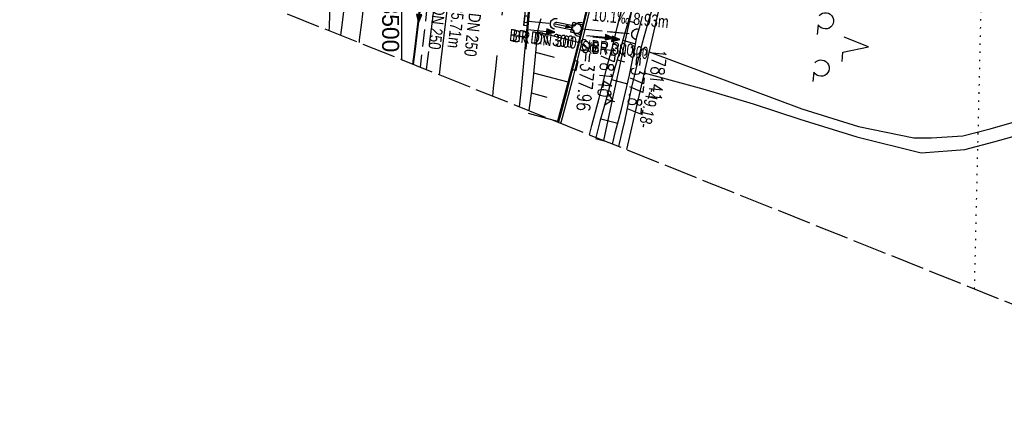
# Model space of a CAD drawing. Extents: x 508366 to 508907, y 448017 to 448810.
# Tile 2 of 47: x 508444 to 508589, y 448017 to 448076. Entities that reach past the tile are written whole.
import ezdxf

# ---------------------------------------------------------------- set-up
doc = ezdxf.new("R2010")
doc.units = 0
doc.header["$LTSCALE"] = 10
doc.header["$MEASUREMENT"] = 0
for name, pattern in [('ACHSE', [5.5, 4, -0.5, 0.5, -0.5]), ('AUSGEZOGEN', [0]), ('LT00', [0]), ('LT02', [0.4, 0.2, -0.2]), ('LT12', [0.4, 0.3, -0.1]), ('LT14', [0.6, 0.5, -0.1]), ('PUNKTX2_STR', [0.6, 0.1, -0.5]), ('STRICHLINIE2', [0.375, 0.25, -0.125])]:
    doc.linetypes.add(name, pattern=pattern)
doc.layers.get('0').update_dxf_attribs({"linetype": 'LT00'})
for name, color, linetype in [('--EK_FBR', 250, 'LT00'), ('--EK_Halt-Pfeil', 4, 'LT00'), ('--EK_Haltung', 7, 'STRICHLINIE2'), ('--EK_Haltung-Text', 140, 'LT00'), ('--EK_Schacht-Text', 5, 'LT00'), ('--EL_DFK_AB_L', 21, 'LT00'), ('--EL_Halt-Pfeil', 4, 'LT00'), ('--EL_Haltung', 182, 'STRICHLINIE2'), ('--EL_Haltung-Text', 182, 'LT00'), ('-AX-093', 35, 'ACHSE'), ('ABSTAND', 8, 'LT00'), ('DFK_AB_L', 21, 'LT00'), ('DFK_NUTZUNG', 250, 'LT00'), ('DFK_NUTZUNGSGRENZE', 70, 'PUNKTX2_STR'), ('DFK_TOPO-ANL', 252, 'LT00'), ('DL', 182, 'LT12'), ('DL_PFEIL', 201, 'LT00'), ('DL_TEXT', 182, 'LT00'), ('PFEIL', 140, 'AUSGEZOGEN'), ('V125_AFBR_BAB', 250, 'LT00'), ('V125_BOESCH', 250, 'LT00'), ('V125_BOSCHUNG', 250, 'LT00'), ('V125_GRABEN', 250, 'LT00'), ('V125_H_BORD', 8, 'LT00'), ('V125_KA_MULD', 182, 'LT00'), ('V125_LD_MARK', 250, 'LT00'), ('V125_LG_MARK', 250, 'LT02'), ('V125_RASTER', 250, 'LT00'), ('V125_RAUHGE', 250, 'LT00'), ('V125_RINNE', 182, 'LT00'), ('V125_SINKK', 182, 'LT00'), ('V125_UK_DURCH', 182, 'LT00'), ('V125_ZAUN', 40, 'LT00'), ('V126_AFBR_BAB', 250, 'LT00'), ('V126_BOESCH', 250, 'LT00'), ('V126_BOSCHUNG', 250, 'LT00'), ('V126_GRABEN', 250, 'LT00'), ('V126_H_BORD', 8, 'LT00'), ('V126_KA_MULD', 182, 'LT00'), ('V126_LD_MARK', 250, 'LT00'), ('V126_LG_MARK', 250, 'LT02'), ('V126_RAUHGE', 250, 'LT00'), ('V126_RINNE', 182, 'LT00'), ('V126_SINKK', 182, 'LT00'), ('V126_UK_DURCH', 182, 'LT00'), ('V126_ZAUN', 40, 'LT00')]:
    doc.layers.add(name, color=color, linetype=linetype)
doc.layers.add('-BLATT_125-RAND', color=7, linetype='LT14', plot=False)
doc.styles.add('Haltungsbeschriftung', font='ARIAL.TTF', dxfattribs={"width": 0.75})
doc.styles.add('schachtbeschriftung', font='romans.shx', dxfattribs={"width": 0.75, "height": 2})
doc.styles.get("Standard").update_dxf_attribs({"font": 'ARIAL.TTF'})

# ---------------------------------------------------------------- blocks, each defined once
blk = doc.blocks.new('SYMB7201')
at = {"color": 0, "linetype": 'ByBlock'}
for p, q in [((0, 0.385), (-0.11, 0.015)), ((-0.255, -0.385), (-0.115, -0.385)), ((0.445, -0.385), (0.585, -0.385))]:
    blk.add_line(p, q, dxfattribs=at)
for points in [[(0.25, 0.015), (0.11, 0.015), (0, 0.385)], [(-0.393816, -0.383308), (-0.416239, -0.362945), (-0.432849, -0.337617), (-0.442589, -0.308936), (-0.444836, -0.27873), (-0.439449, -0.248923), (-0.426769, -0.221415), (-0.407606, -0.197958), (-0.38318, -0.180047), (-0.355047, -0.168823), (-0.325, -0.165), (-0.294953, -0.168823), (-0.26682, -0.180047), (-0.242394, -0.197959), (-0.223231, -0.221415), (-0.210551, -0.248923), (-0.205164, -0.27873), (-0.207411, -0.308936), (-0.21715, -0.337617), (-0.233761, -0.362945), (-0.256184, -0.383308)], [(0.306185, -0.383308), (0.283761, -0.362945), (0.267151, -0.337617), (0.257411, -0.308936), (0.255164, -0.27873), (0.260552, -0.248923), (0.273231, -0.221415), (0.292394, -0.197958), (0.31682, -0.180047), (0.344953, -0.168823), (0.375, -0.165), (0.405047, -0.168823), (0.43318, -0.180047), (0.457606, -0.197959), (0.476769, -0.221415), (0.489449, -0.248923), (0.494836, -0.27873), (0.492589, -0.308936), (0.48285, -0.337617), (0.466239, -0.362945), (0.443816, -0.383308)]]:
    blk.add_lwpolyline(points, dxfattribs=at)
blk = doc.blocks.new('Pfreil3')
at = {"layer": 'PFEIL'}
blk.add_hatch(color=256, dxfattribs=at).paths.add_polyline_path([(-1.55, 0.27), (-1.55, -0.27), (0, 0)])
for p, q in [((-1.55, 0), (-4.83, 0)), ((-1.55, -0.27), (-1.55, 0.27)), ((-1.55, 0.27), (0, 0)), ((0, 0), (-1.55, -0.27))]:
    blk.add_line(p, q, dxfattribs=at)
blk = doc.blocks.new('SYMB0024')
at = {"color": 0, "linetype": 'ByBlock'}
for p, q in [((-0.5, 0.5), (0, 0)), ((0, 0), (0.5, 0.5))]:
    blk.add_line(p, q, dxfattribs=at)
blk = doc.blocks.new('SYMB1210')
at = {"color": 0, "linetype": 'ByBlock'}
blk.add_line((0.018815, -0.179014), (0.055623, -0.17119), dxfattribs=at)
for points in [[(-0.2, -0.2), (-0.2, 0.2), (0.2, 0.2), (0.2, -0.2), (-0.2, -0.2)], [(0.018815, 0.179014), (-0.018815, 0.179014), (-0.055623, 0.17119), (-0.09, 0.155885), (-0.120444, 0.133766), (-0.145623, 0.105801), (-0.164438, 0.073213), (-0.176067, 0.037424), (-0.18, 0)], [(-0.18, 0), (-0.176067, -0.037424), (-0.164438, -0.073213), (-0.145623, -0.105801), (-0.120444, -0.133766), (-0.09, -0.155885), (-0.055623, -0.17119), (-0.018815, -0.179014), (0.018815, -0.179014)], [(0.18, 0), (0.176067, 0.037424), (0.164438, 0.073213), (0.145623, 0.105801), (0.120444, 0.133766), (0.09, 0.155885), (0.055623, 0.17119), (0.018815, 0.179014)], [(0.055623, -0.17119), (0.09, -0.155885), (0.120444, -0.133766), (0.145623, -0.105801), (0.164438, -0.073213), (0.176067, -0.037424), (0.18, 0)]]:
    blk.add_lwpolyline(points, dxfattribs=at)
blk = doc.blocks.new('SYMB0652')
at = {"color": 0, "linetype": 'ByBlock'}
blk.add_lwpolyline([(-0.15, -0.075), (0.15, -0.075), (0.15, 0.075), (-0.15, 0.075), (-0.15, -0.075)], dxfattribs=at)
blk = doc.blocks.new('SYMB1107')
at = {"color": 0, "linetype": 'ByBlock'}
for points in [[(-0.2, 0), (-0.196157, 0.039018), (-0.184776, 0.076537), (-0.166294, 0.111114), (-0.141421, 0.141421), (-0.111114, 0.166294), (-0.076537, 0.184776), (-0.039018, 0.196157), (0, 0.2)], [(0, 0.2), (0.039018, 0.196157), (0.076537, 0.184776), (0.111114, 0.166294), (0.141421, 0.141421), (0.166294, 0.111114), (0.184776, 0.076537), (0.196157, 0.039018), (0.2, 0)]]:
    blk.add_lwpolyline(points, dxfattribs=at)
blk = doc.blocks.new('SYMB0070')
at = {"color": 0, "linetype": 'ByBlock'}
for p, q in [((-0.5, 0), (0.2, 0)), ((0.5, 0), (0.2, 0.1)), ((0.2, 0.1), (0.2, 0)), ((0.468, 0), (0.21, 0.086)), ((0.21, 0.086), (0.21, -0.086)), ((0.21, -0.086), (0.468, 0)), ((0.22, -0.072), (0.437, 0)), ((0.23, -0.058), (0.405, 0)), ((0.24, -0.045), (0.374, 0)), ((0.342, 0), (0.25, 0.031)), ((0.25, 0.031), (0.25, -0.031)), ((0.25, -0.031), (0.342, 0)), ((0.26, -0.017), (0.31, 0)), ((0.27, -0.003), (0.279, 0))]:
    blk.add_line(p, q, dxfattribs=at)
for points in [[(0.2, 0), (0.2, -0.1), (0.5, 0)], [(0.437, 0), (0.22, 0.072), (0.22, -0.072)], [(0.405, 0), (0.23, 0.058), (0.23, -0.058)], [(0.374, 0), (0.24, 0.045), (0.24, -0.045)], [(0.31, 0), (0.26, 0.017), (0.26, -0.017)], [(0.279, 0), (0.27, 0.003), (0.27, -0.003)]]:
    blk.add_lwpolyline(points, dxfattribs=at)

msp = doc.modelspace()

# ---------------------------------------------------------------- linework, layer by layer
at = {"layer": '--EK_FBR', "color": 2}
msp.add_line((508518.05, 448075.19), (508518.54, 448075.15), dxfattribs=at)
for points in [[(508522.54, 448108.52), (508522.17, 448106.07), (508521.81, 448103.61), (508521.44, 448101.16), (508521.09, 448098.7), (508520.83, 448096.81), (508520.58, 448094.91), (508520.32, 448093.02), (508520.06, 448091.12), (508519.79, 448089.23), (508519.59, 448087.81), (508519.38, 448086.4), (508519.17, 448084.98), (508518.97, 448083.56), (508518.78, 448082.15), (508518.6, 448080.73), (508518.44, 448079.31), (508518.3, 448077.94), (508518.17, 448076.56), (508518.05, 448075.19)], [(508501.62, 448068.99), (508501.85, 448070.81), (508502.36, 448074.92), (508502.88, 448079.02), (508503.4, 448083.13), (508503.93, 448087.24), (508504.45, 448091.34)], [(508501.62, 448068.99), (508501.85, 448070.81), (508502.36, 448074.92), (508502.88, 448079.02), (508503.4, 448083.13), (508503.93, 448087.24), (508504.45, 448091.34)], [(508505.56, 448067.42), (508505.81, 448069.6), (508506.24, 448073.24), (508506.67, 448076.88)], [(508505.56, 448067.42), (508505.81, 448069.6), (508506.24, 448073.24), (508506.67, 448076.88)], [(508517.37, 448062.7), (508517.65, 448065.36), (508518.21, 448071.29), (508518.38, 448073.22), (508518.54, 448075.15)], [(508517.37, 448062.7), (508517.65, 448065.36), (508518.21, 448071.29), (508518.38, 448073.22), (508518.54, 448075.15)]]:
    msp.add_lwpolyline(points, dxfattribs=at)
at = {"layer": '--EK_FBR'}
for points in [[(508491, 448073.24), (508491.09, 448074), (508491.44, 448076.7), (508491.68, 448078.52), (508491.92, 448080.34), (508492.16, 448082.16), (508492.63, 448085.71), (508493.1, 448089.26), (508493.57, 448092.81)], [(508491, 448073.24), (508491.09, 448074), (508491.44, 448076.7), (508491.68, 448078.52), (508491.92, 448080.34), (508492.16, 448082.16), (508492.63, 448085.71), (508493.1, 448089.26), (508493.57, 448092.81)], [(508523.48, 448060.25), (508523.71, 448061.1), (508524.24, 448063.12), (508524.78, 448065.14), (508525.31, 448067.16), (508526.02, 448069.94), (508526.72, 448072.73), (508527.41, 448075.53), (508528.08, 448078.32), (508528.75, 448081.12), (508529.42, 448083.92)], [(508523.48, 448060.25), (508523.71, 448061.1), (508524.24, 448063.12), (508524.78, 448065.14), (508525.31, 448067.16), (508526.02, 448069.94), (508526.72, 448072.73), (508527.41, 448075.53), (508528.08, 448078.32), (508528.75, 448081.12), (508529.42, 448083.92)], [(508527.69, 448058.57), (508528.05, 448059.95), (508528.58, 448061.95), (508529.1, 448063.95), (508529.63, 448065.95), (508530.37, 448068.83), (508531.11, 448071.7), (508531.84, 448074.58), (508532.56, 448077.46), (508533.28, 448080.34), (508534, 448083.22)], [(508527.69, 448058.57), (508528.05, 448059.95), (508528.58, 448061.95), (508529.1, 448063.95), (508529.63, 448065.95), (508530.37, 448068.83), (508531.11, 448071.7), (508531.84, 448074.58), (508532.56, 448077.46), (508533.28, 448080.34), (508534, 448083.22)]]:
    msp.add_lwpolyline(points, dxfattribs=at)
at = {"layer": '--EK_Haltung'}
for p, q in [((508505.05, 448088.99), (508502.7, 448068.56)), ((508526.59, 448074.17), (508533.98, 448073.45))]:
    msp.add_line(p, q, dxfattribs=at)
at = {"layer": '--EK_Haltung', "flags": 128}
msp.add_lwpolyline([(508518.71, 448075.34), (508521.91, 448075)], dxfattribs=at)
at = {"layer": '--EL_DFK_AB_L'}
msp.add_line((508539.77, 448085.12), (508533.14, 448056.39), dxfattribs=at)
at = {"layer": '--EL_Haltung'}
for p, q in [((508505.05, 448088.99), (508502.7, 448068.56)), ((508526.59, 448074.17), (508533.98, 448073.45))]:
    msp.add_line(p, q, dxfattribs=at)
at = {"layer": '--EL_Haltung', "flags": 128}
msp.add_lwpolyline([(508518.71, 448075.34), (508521.91, 448075)], dxfattribs=at)
at = {"layer": '-AX-093', "ltscale": 0.2}
msp.add_lwpolyline([(508524.02, 448195.41), (508522.1, 448185.83), (508520.24, 448176.25), (508518.46, 448166.65), (508516.73, 448157.03), (508515.07, 448147.41), (508513.47, 448137.78), (508511.92, 448128.14), (508510.44, 448118.48), (508509.01, 448108.82), (508507.64, 448099.16), (508506.32, 448089.48), (508505.05, 448079.8), (508503.83, 448070.11), (508503.6, 448068.2)], dxfattribs=at)
at = {"layer": '-BLATT_125-RAND'}
msp.add_lwpolyline([(508640.93, 448810.28), (508366.1, 448123.2), (508632.57, 448016.61), (508907.4, 448703.69), (508640.93, 448810.28)], dxfattribs=at)
at = {"layer": 'DFK_AB_L'}
msp.add_line((508539.77, 448085.12), (508533.14, 448056.39), dxfattribs=at)
at = {"layer": 'DFK_NUTZUNGSGRENZE', "ltscale": 0.2}
msp.add_line((508584.5, 448035.84), (508585.57, 448081.55), dxfattribs=at)
at = {"layer": 'DFK_TOPO-ANL'}
for p, q in [((508536.47, 448070.81), (508559.02, 448062.38)), ((508535.76, 448067.73), (508544.42, 448065.35)), ((508544.42, 448065.35), (508551.82, 448063.13)), ((508551.82, 448063.13), (508558.74, 448060.88)), ((508559.02, 448062.38), (508567.39, 448059.81)), ((508558.74, 448060.88), (508567.12, 448058.27)), ((508586.79, 448059.46), (508591.78, 448060.86)), ((508567.39, 448059.81), (508575.55, 448058.1)), ((508582.76, 448058.4), (508586.79, 448059.46)), ((508567.12, 448058.27), (508576.63, 448055.9)), ((508575.55, 448058.1), (508578.15, 448058.12)), ((508578.15, 448058.12), (508582.76, 448058.4)), ((508587.32, 448057.53), (508591.77, 448058.76)), ((508576.63, 448055.9), (508583.08, 448056.42)), ((508583.08, 448056.42), (508587.32, 448057.53))]:
    msp.add_line(p, q, dxfattribs=at)
at = {"layer": 'DL'}
msp.add_line((508526.59, 448074.17), (508533.98, 448073.45), dxfattribs=at)
at = {"layer": 'DL', "flags": 128}
msp.add_lwpolyline([(508518.71, 448075.34), (508521.91, 448075)], dxfattribs=at)
at = {"layer": 'V125_AFBR_BAB'}
for points in [[(508491, 448073.24), (508491.09, 448074), (508491.44, 448076.7), (508491.68, 448078.52), (508491.92, 448080.34), (508492.16, 448082.16), (508492.63, 448085.71), (508493.1, 448089.26), (508493.57, 448092.81)], [(508523.48, 448060.25), (508523.71, 448061.1), (508524.24, 448063.12), (508524.78, 448065.14), (508525.31, 448067.16), (508526.02, 448069.94), (508526.72, 448072.73), (508527.41, 448075.53), (508528.08, 448078.32), (508528.75, 448081.12), (508529.42, 448083.92)], [(508527.69, 448058.57), (508528.05, 448059.95), (508528.58, 448061.95), (508529.1, 448063.95), (508529.63, 448065.95), (508530.37, 448068.83), (508531.11, 448071.7), (508531.84, 448074.58), (508532.56, 448077.46), (508533.28, 448080.34), (508534, 448083.22)]]:
    msp.add_lwpolyline(points, dxfattribs=at)
at = {"layer": 'V125_AFBR_BAB', "color": 2}
for points in [[(508501.62, 448068.99), (508501.85, 448070.81), (508502.36, 448074.92), (508502.88, 448079.02), (508503.4, 448083.13), (508503.93, 448087.24), (508504.45, 448091.34)], [(508517.37, 448062.7), (508517.65, 448065.36), (508518.21, 448071.29), (508518.38, 448073.22), (508518.54, 448075.15)]]:
    msp.add_lwpolyline(points, dxfattribs=at)
at = {"layer": 'V125_AFBR_BAB', "color": 0}
msp.add_lwpolyline([(508505.56, 448067.42), (508505.81, 448069.6), (508506.24, 448073.24), (508506.67, 448076.88)], dxfattribs=at)
at = {"layer": 'V125_BOESCH'}
for points in [[(508538.28, 448084.57), (508537.51, 448083.73), (508536.78, 448082.84), (508536.11, 448081.91), (508535.51, 448080.93), (508534.96, 448079.92), (508534.48, 448078.88), (508533.7, 448076.23), (508532.92, 448073.59), (508532.15, 448070.94), (508531.39, 448068.29), (508530.64, 448065.63), (508529.93, 448063.08), (508529.24, 448060.53), (508528.63, 448058.19)], [(508489.3, 448073.92), (508489.33, 448074.49), (508489.39, 448076.3), (508489.45, 448078.09), (508489.47, 448078.64), (508489.47, 448079.19), (508489.47, 448079.75), (508489.44, 448080.31), (508489.39, 448080.88), (508489.33, 448081.28), (508489.29, 448081.68), (508489.27, 448082.07), (508489.29, 448082.45), (508489.39, 448082.79), (508489.54, 448083.07), (508489.74, 448083.34), (508489.97, 448083.58), (508490.22, 448083.83)], [(508518.77, 448062.13), (508518.88, 448062.91), (508519.16, 448064.98), (508519.41, 448067.05), (508519.63, 448069.13), (508519.82, 448071.21), (508519.87, 448071.86), (508519.93, 448072.52), (508520, 448073.17), (508520.09, 448073.82), (508520.21, 448074.46), (508520.37, 448075.1), (508520.57, 448075.73)]]:
    msp.add_lwpolyline(points, dxfattribs=at)
at = {"layer": 'V125_BOSCHUNG'}
for p, q in [((508533.45, 448075.39), (508534.34, 448075.13)), ((508526.07, 448072.18), (508520.07, 448073.69)), ((508532.6, 448072.51), (508534.49, 448071.96)), ((508522.55, 448069.97), (508519.78, 448070.7)), ((508531.77, 448069.62), (508532.86, 448069.31)), ((508524.56, 448066.34), (508519.48, 448067.68)), ((508530.95, 448066.73), (508533.31, 448066.07)), ((508521.45, 448064.06), (508519.12, 448064.69)), ((508530.14, 448063.83), (508531.37, 448063.5)), ((508523.02, 448060.53), (508522.29, 448060.72)), ((508529.35, 448060.93), (508531.87, 448060.26))]:
    msp.add_line(p, q, dxfattribs=at)
at = {"layer": 'V125_GRABEN'}
for points in [[(508532.02, 448056.83), (508532.13, 448057.29), (508532.51, 448058.94), (508532.88, 448060.6), (508533.24, 448062.26), (508533.59, 448063.91), (508533.95, 448065.57), (508534.32, 448067.22), (508534.7, 448068.87), (508535.1, 448070.51), (508535.52, 448072.15), (508536, 448073.89), (508536.51, 448075.63), (508537.03, 448077.36), (508537.58, 448079.09), (508538.13, 448080.82), (508538.7, 448082.54), (508539.27, 448084.26)], [(508531.09, 448057.21), (508531.13, 448057.36), (508531.55, 448059.03), (508531.98, 448060.69), (508532.41, 448062.36), (508532.82, 448064.03), (508533.22, 448065.7), (508533.6, 448067.38), (508533.96, 448069.06), (508534.28, 448070.75), (508534.57, 448072.45), (508534.62, 448072.73), (508534.67, 448073), (508534.77, 448073.36), (508534.89, 448073.72), (508535.12, 448074.49), (508535.33, 448075.27), (508535.51, 448076.06)], [(508525.39, 448073.97), (508525.39, 448073.76), (508525.45, 448073.56), (508525.56, 448073.38), (508525.71, 448073.24), (508525.89, 448073.14), (508526.1, 448073.1), (508526.3, 448073.11)], [(508525.53, 448074.65), (508525.66, 448074.86), (508525.85, 448075.02), (508526.07, 448075.13), (508526.31, 448075.17), (508526.56, 448075.15), (508526.79, 448075.06)]]:
    msp.add_lwpolyline(points, dxfattribs=at)
at = {"layer": 'V125_H_BORD'}
for p, q in [((508518.34, 448071.24), (508519.09, 448079.19)), ((508518.21, 448071.29), (508518.34, 448071.24))]:
    msp.add_line(p, q, dxfattribs=at)
for points in [[(508501.74, 448068.95), (508501.97, 448070.79), (508502.48, 448074.89), (508503, 448078.98), (508503.52, 448083.07), (508504.05, 448087.17), (508504.58, 448091.26)], [(508522.99, 448060.44), (508523.18, 448061.16), (508523.72, 448063.18), (508524.26, 448065.2), (508524.79, 448067.22), (508525.56, 448070.16), (508526.3, 448073.11), (508526.79, 448075.06), (508527.41, 448077.58), (508528.03, 448080.1), (508528.64, 448082.62), (508528.98, 448084.01)]]:
    msp.add_lwpolyline(points, dxfattribs=at)
at = {"layer": 'V125_LD_MARK'}
msp.add_lwpolyline([(508494.34, 448077.68), (508494.04, 448075.12), (508493.73, 448072.56), (508493.69, 448072.17)], dxfattribs=at)
at = {"layer": 'V125_LG_MARK', "ltscale": 3, "flags": 128}
msp.add_lwpolyline([(508513.41, 448064.28), (508513.54, 448065.44), (508513.87, 448068.35), (508514.21, 448071.25), (508514.56, 448074.15), (508514.92, 448077.05), (508515.3, 448079.94), (508515.62, 448082.35), (508515.95, 448084.76), (508516.29, 448087.16), (508516.62, 448089.56), (508517.07, 448092.8), (508517.52, 448096.03), (508517.97, 448099.27), (508518.42, 448102.5), (508518.87, 448105.74), (508519.33, 448108.97), (508519.85, 448112.47), (508520.38, 448115.97), (508520.91, 448119.47), (508521.46, 448122.96), (508522.01, 448126.46), (508522.56, 448129.95), (508523.12, 448133.45), (508523.69, 448136.94)], dxfattribs=at)
at = {"layer": 'V125_RASTER'}
msp.add_line((508500, 448069.64), (508500, 448081.6), dxfattribs=at)
at = {"layer": 'V125_RAUHGE'}
msp.add_lwpolyline([(508525.39, 448073.97), (508522.75, 448074.51), (508522.66, 448074.54), (508522.58, 448074.59), (508522.52, 448074.66), (508522.48, 448074.75), (508522.47, 448074.85), (508522.49, 448074.94), (508522.53, 448075.03), (508522.6, 448075.1), (508522.68, 448075.14), (508522.77, 448075.16), (508522.87, 448075.16), (508525.53, 448074.65)], dxfattribs=at)
at = {"layer": 'V125_RINNE'}
for p, q in [((508518.54, 448075.15), (508518.93, 448079.25)), ((508518.05, 448075.19), (508518.54, 448075.15))]:
    msp.add_line(p, q, dxfattribs=at)
for points in [[(508522.54, 448108.52), (508522.17, 448106.07), (508521.81, 448103.61), (508521.44, 448101.16), (508521.09, 448098.7), (508520.83, 448096.81), (508520.58, 448094.91), (508520.32, 448093.02), (508520.06, 448091.12), (508519.79, 448089.23), (508519.59, 448087.81), (508519.38, 448086.4), (508519.17, 448084.98), (508518.97, 448083.56), (508518.78, 448082.15), (508518.6, 448080.73), (508518.44, 448079.31), (508518.3, 448077.94), (508518.17, 448076.56), (508518.05, 448075.19)], [(508523.15, 448060.38), (508523.35, 448061.15), (508523.89, 448063.17), (508524.43, 448065.18), (508524.96, 448067.2), (508525.58, 448069.59), (508526.18, 448071.99), (508526.77, 448074.39), (508527.35, 448076.79), (508527.92, 448079.19), (508528.49, 448081.6), (508529.06, 448084)]]:
    msp.add_lwpolyline(points, dxfattribs=at)
at = {"layer": 'V125_ZAUN'}
for p, q in [((508531.1, 448063.72), (508534.29, 448078.38)), ((508529.8, 448057.72), (508531.1, 448063.72))]:
    msp.add_line(p, q, dxfattribs=at)
at = {"layer": 'V126_AFBR_BAB'}
for points in [[(508491, 448073.24), (508491.09, 448074), (508491.44, 448076.7), (508491.68, 448078.52), (508491.92, 448080.34), (508492.16, 448082.16), (508492.63, 448085.71), (508493.1, 448089.26), (508493.57, 448092.81)], [(508523.48, 448060.25), (508523.71, 448061.1), (508524.24, 448063.12), (508524.78, 448065.14), (508525.31, 448067.16), (508526.02, 448069.94), (508526.72, 448072.73), (508527.41, 448075.53), (508528.08, 448078.32), (508528.75, 448081.12), (508529.42, 448083.92)], [(508527.69, 448058.57), (508528.05, 448059.95), (508528.58, 448061.95), (508529.1, 448063.95), (508529.63, 448065.95), (508530.37, 448068.83), (508531.11, 448071.7), (508531.84, 448074.58), (508532.56, 448077.46), (508533.28, 448080.34), (508534, 448083.22)]]:
    msp.add_lwpolyline(points, dxfattribs=at)
at = {"layer": 'V126_AFBR_BAB', "color": 0}
for points in [[(508501.62, 448068.99), (508501.85, 448070.81), (508502.36, 448074.92), (508502.88, 448079.02), (508503.4, 448083.13), (508503.93, 448087.24), (508504.45, 448091.34)], [(508505.56, 448067.42), (508505.81, 448069.6), (508506.24, 448073.24), (508506.67, 448076.88)]]:
    msp.add_lwpolyline(points, dxfattribs=at)
at = {"layer": 'V126_AFBR_BAB', "color": 2}
msp.add_lwpolyline([(508517.37, 448062.7), (508517.65, 448065.36), (508518.21, 448071.29), (508518.38, 448073.22), (508518.54, 448075.15)], dxfattribs=at)
at = {"layer": 'V126_BOESCH'}
for points in [[(508538.28, 448084.57), (508537.51, 448083.73), (508536.78, 448082.84), (508536.11, 448081.91), (508535.51, 448080.93), (508534.96, 448079.92), (508534.48, 448078.88), (508533.7, 448076.23), (508532.92, 448073.59), (508532.15, 448070.94), (508531.39, 448068.29), (508530.64, 448065.63), (508529.93, 448063.08), (508529.24, 448060.53), (508528.63, 448058.19)], [(508489.3, 448073.92), (508489.33, 448074.49), (508489.39, 448076.3), (508489.45, 448078.09), (508489.47, 448078.64), (508489.47, 448079.19), (508489.47, 448079.75), (508489.44, 448080.31), (508489.39, 448080.88), (508489.33, 448081.28), (508489.29, 448081.68), (508489.27, 448082.07), (508489.29, 448082.45), (508489.39, 448082.79), (508489.54, 448083.07), (508489.74, 448083.34), (508489.97, 448083.58), (508490.22, 448083.83)], [(508518.77, 448062.13), (508518.88, 448062.91), (508519.16, 448064.98), (508519.41, 448067.05), (508519.63, 448069.13), (508519.82, 448071.21), (508519.87, 448071.86), (508519.93, 448072.52), (508520, 448073.17), (508520.09, 448073.82), (508520.21, 448074.46), (508520.37, 448075.1), (508520.57, 448075.73)]]:
    msp.add_lwpolyline(points, dxfattribs=at)
at = {"layer": 'V126_BOSCHUNG'}
for p, q in [((508533.45, 448075.39), (508534.34, 448075.13)), ((508526.07, 448072.18), (508520.07, 448073.69)), ((508532.6, 448072.51), (508534.49, 448071.96)), ((508522.55, 448069.97), (508519.78, 448070.7)), ((508531.77, 448069.62), (508532.86, 448069.31)), ((508524.56, 448066.34), (508519.48, 448067.68)), ((508530.95, 448066.73), (508533.31, 448066.07)), ((508521.45, 448064.06), (508519.12, 448064.69)), ((508530.14, 448063.83), (508531.37, 448063.5)), ((508523.02, 448060.53), (508518.71, 448061.69)), ((508529.35, 448060.93), (508531.87, 448060.26)), ((508528.59, 448058.01), (508529.86, 448057.69))]:
    msp.add_line(p, q, dxfattribs=at)
at = {"layer": 'V126_GRABEN'}
for points in [[(508532.02, 448056.83), (508532.13, 448057.29), (508532.51, 448058.94), (508532.88, 448060.6), (508533.24, 448062.26), (508533.59, 448063.91), (508533.95, 448065.57), (508534.32, 448067.22), (508534.7, 448068.87), (508535.1, 448070.51), (508535.52, 448072.15), (508536, 448073.89), (508536.51, 448075.63), (508537.03, 448077.36), (508537.58, 448079.09), (508538.13, 448080.82), (508538.7, 448082.54), (508539.27, 448084.26)], [(508531.09, 448057.21), (508531.13, 448057.36), (508531.55, 448059.03), (508531.98, 448060.69), (508532.41, 448062.36), (508532.82, 448064.03), (508533.22, 448065.7), (508533.6, 448067.38), (508533.96, 448069.06), (508534.28, 448070.75), (508534.57, 448072.45), (508534.62, 448072.73), (508534.67, 448073), (508534.77, 448073.36), (508534.89, 448073.72), (508535.12, 448074.49), (508535.33, 448075.27), (508535.51, 448076.06)], [(508525.39, 448073.97), (508525.39, 448073.76), (508525.45, 448073.56), (508525.56, 448073.38), (508525.71, 448073.24), (508525.89, 448073.14), (508526.1, 448073.1), (508526.3, 448073.11)], [(508525.53, 448074.65), (508525.66, 448074.86), (508525.85, 448075.02), (508526.07, 448075.13), (508526.31, 448075.17), (508526.56, 448075.15), (508526.79, 448075.06)]]:
    msp.add_lwpolyline(points, dxfattribs=at)
at = {"layer": 'V126_H_BORD'}
for p, q in [((508518.34, 448071.24), (508519.09, 448079.19)), ((508518.21, 448071.29), (508518.34, 448071.24))]:
    msp.add_line(p, q, dxfattribs=at)
for points in [[(508501.74, 448068.95), (508501.97, 448070.79), (508502.48, 448074.89), (508503, 448078.98), (508503.52, 448083.07), (508504.05, 448087.17), (508504.58, 448091.26)], [(508522.99, 448060.44), (508523.18, 448061.16), (508523.72, 448063.18), (508524.26, 448065.2), (508524.79, 448067.22), (508525.56, 448070.16), (508526.3, 448073.11), (508526.79, 448075.06), (508527.41, 448077.58), (508528.03, 448080.1), (508528.64, 448082.62), (508528.98, 448084.01)]]:
    msp.add_lwpolyline(points, dxfattribs=at)
at = {"layer": 'V126_LD_MARK'}
msp.add_lwpolyline([(508494.34, 448077.68), (508494.04, 448075.12), (508493.73, 448072.56), (508493.69, 448072.17)], dxfattribs=at)
at = {"layer": 'V126_LG_MARK', "ltscale": 3, "flags": 128}
msp.add_lwpolyline([(508513.41, 448064.28), (508513.54, 448065.44), (508513.87, 448068.35), (508514.21, 448071.25), (508514.56, 448074.15), (508514.92, 448077.05), (508515.3, 448079.94), (508515.62, 448082.35), (508515.95, 448084.76), (508516.29, 448087.16), (508516.62, 448089.56), (508517.07, 448092.8), (508517.52, 448096.03), (508517.97, 448099.27), (508518.42, 448102.5), (508518.87, 448105.74), (508519.33, 448108.97), (508519.85, 448112.47), (508520.38, 448115.97), (508520.91, 448119.47), (508521.46, 448122.96), (508522.01, 448126.46), (508522.56, 448129.95), (508523.12, 448133.45), (508523.6, 448136.38)], dxfattribs=at)
at = {"layer": 'V126_RAUHGE'}
msp.add_lwpolyline([(508525.39, 448073.97), (508522.75, 448074.51), (508522.66, 448074.54), (508522.58, 448074.59), (508522.52, 448074.66), (508522.48, 448074.75), (508522.47, 448074.85), (508522.49, 448074.94), (508522.53, 448075.03), (508522.6, 448075.1), (508522.68, 448075.14), (508522.77, 448075.16), (508522.87, 448075.16), (508525.53, 448074.65)], dxfattribs=at)
at = {"layer": 'V126_RINNE'}
for p, q in [((508518.54, 448075.15), (508518.93, 448079.25)), ((508518.05, 448075.19), (508518.54, 448075.15))]:
    msp.add_line(p, q, dxfattribs=at)
for points in [[(508522.54, 448108.52), (508522.17, 448106.07), (508521.81, 448103.61), (508521.44, 448101.16), (508521.09, 448098.7), (508520.83, 448096.81), (508520.58, 448094.91), (508520.32, 448093.02), (508520.06, 448091.12), (508519.79, 448089.23), (508519.59, 448087.81), (508519.38, 448086.4), (508519.17, 448084.98), (508518.97, 448083.56), (508518.78, 448082.15), (508518.6, 448080.73), (508518.44, 448079.31), (508518.3, 448077.94), (508518.17, 448076.56), (508518.05, 448075.19)], [(508523.15, 448060.38), (508523.35, 448061.15), (508523.89, 448063.17), (508524.43, 448065.18), (508524.96, 448067.2), (508525.58, 448069.59), (508526.18, 448071.99), (508526.77, 448074.39), (508527.35, 448076.79), (508527.92, 448079.19), (508528.49, 448081.6), (508529.06, 448084)]]:
    msp.add_lwpolyline(points, dxfattribs=at)
at = {"layer": 'V126_ZAUN'}
for p, q in [((508531.1, 448063.72), (508534.29, 448078.38)), ((508529.8, 448057.72), (508531.1, 448063.72))]:
    msp.add_line(p, q, dxfattribs=at)

# ---------------------------------------------------------------- block references
at = {"layer": '--EK_Halt-Pfeil', "yscale": 4, "zscale": 4}
for p, xscale, rotation in [((508502.67, 448077.08), 4.000000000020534, 263.447200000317), ((508530.19, 448072.81), 3.999999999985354, 354.4544499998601)]:
    msp.add_blockref('SYMB0070', p, dxfattribs=dict(at, xscale=xscale, rotation=rotation))
at = {"layer": '--EL_Halt-Pfeil', "yscale": 4, "zscale": 4}
for p, xscale, rotation in [((508502.67, 448077.08), 4.000000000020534, 263.447200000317), ((508530.19, 448072.81), 3.999999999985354, 354.4544499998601)]:
    msp.add_blockref('SYMB0070', p, dxfattribs=dict(at, xscale=xscale, rotation=rotation))
at = {"layer": 'DFK_NUTZUNG', "xscale": 10.00000000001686, "yscale": 10, "zscale": 10, "rotation": 264.7377100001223}
msp.add_blockref('SYMB7201', (508565.03, 448071.88), dxfattribs=at)
at = {"layer": 'DL_PFEIL', "zscale": 4}
for p, xscale, yscale, rotation in [((508520.57, 448073.9), 3.99999999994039, 3.999999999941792, 354.1677361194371), ((508529.24, 448073.03), 3.999999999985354, 4, 354.4544499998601)]:
    msp.add_blockref('SYMB0070', p, dxfattribs=dict(at, xscale=xscale, yscale=yscale, rotation=rotation))
at = {"layer": 'PFEIL', "xscale": 0.5, "yscale": 0.7, "zscale": 0.5, "rotation": 347.6346930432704}
msp.add_blockref('Pfreil3', (508525, 448074.38), dxfattribs=at)
at = {"layer": 'V125_KA_MULD', "xscale": 3.800000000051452, "yscale": 3.800000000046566, "zscale": 3.8, "rotation": 76.21514117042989}
msp.add_blockref('SYMB1210', (508525.84, 448074.24), dxfattribs=at)
at = {"layer": 'V125_SINKK', "yscale": 4.5, "zscale": 4.5}
for p, xscale, rotation in [((508518.38, 448075.38), 4.500000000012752, 264.9417250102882), ((508525.55, 448068.8), 4.500000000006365, 75.95271198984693)]:
    msp.add_blockref('SYMB0652', p, dxfattribs=dict(at, xscale=xscale, rotation=rotation))
at = {"layer": 'V125_UK_DURCH', "yscale": 4, "zscale": 4}
for p, xscale, rotation in [((508522.71, 448074.92), 4.000000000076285, 79.00300533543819), ((508534.73, 448073.38), 4.000000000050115, 79.34188863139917)]:
    msp.add_blockref('SYMB1107', p, dxfattribs=dict(at, xscale=xscale, rotation=rotation))
at = {"layer": 'V125_ZAUN', "xscale": 2.099999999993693, "yscale": 2.099999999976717, "zscale": 2.1, "rotation": 77.7475299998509}
msp.add_blockref('SYMB0024', (508531.1, 448063.72), dxfattribs=at)
at = {"layer": 'V126_KA_MULD', "xscale": 3.800000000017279, "yscale": 3.799999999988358, "zscale": 3.8, "rotation": 76.101413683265}
msp.add_blockref('SYMB1210', (508525.84, 448074.24), dxfattribs=at)
at = {"layer": 'V126_SINKK', "yscale": 4.5, "zscale": 4.5}
for p, xscale, rotation in [((508518.38, 448075.38), 4.499999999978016, 263.3832000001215), ((508525.55, 448068.8), 4.499999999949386, 75.9527925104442)]:
    msp.add_blockref('SYMB0652', p, dxfattribs=dict(at, xscale=xscale, rotation=rotation))
at = {"layer": 'V126_UK_DURCH', "zscale": 4}
for p, xscale, yscale, rotation in [((508522.71, 448074.92), 3.999999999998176, 3.999999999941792, 73.47176939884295), ((508534.73, 448073.38), 3.99999999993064, 4, 74.08165049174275)]:
    msp.add_blockref('SYMB1107', p, dxfattribs=dict(at, xscale=xscale, yscale=yscale, rotation=rotation))
at = {"layer": 'V126_ZAUN', "xscale": 2.099999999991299, "yscale": 2.099999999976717, "zscale": 2.1, "rotation": 77.74743000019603}
msp.add_blockref('SYMB0024', (508531.1, 448063.72), dxfattribs=at)

# ---------------------------------------------------------------- texts
at = {"layer": '--EK_Haltung-Text', "style": 'Haltungsbeschriftung', "width": 0.75}
for s, rotation, p in [('9.3‰ 25.71m', -96.5528, (508508.05, 448082.7)), ('KMZR DN 250', -96.5528, (508510.59, 448082.41)), ('10.1‰ 8.93m', -5.5456, (508528.02, 448075.4)), ('BR DN 300', 353.6877, (508515.78, 448072.41))]:
    msp.add_text(s, height=1.8, rotation=rotation, dxfattribs=at).set_placement(p)
at = {"layer": '--EK_Schacht-Text', "style": 'schachtbeschriftung', "width": 0.75}
for s, rotation, p in [('S=377.96', -95.5456, (508526.72, 448072.15)), ('178140', -95.5456, (508529.59, 448071.87)), ('S=377.87', -95.5421, (508534.2, 448071.57)), ('178141', -95.5421, (508537.07, 448071.29))]:
    msp.add_text(s, height=2, rotation=rotation, dxfattribs=at).set_placement(p)
at = {"layer": '--EL_Haltung-Text', "style": 'Haltungsbeschriftung'}
for s, rotation, width, p in [('KMZR DN 250', -96.5528, 0.75, (508505.32, 448083.45)), ('BR DN 300', 353.6877, 0.75, (508516.22, 448072.28)), ('StBR DN 300', -5.5456, 0.65, (508526.49, 448070.67))]:
    msp.add_text(s, height=1.8, rotation=rotation, dxfattribs=dict(at, width=width)).set_placement(p)
at = {"layer": 'ABSTAND', "width": 0.75}
msp.add_text('-49.18-', height=1.8, rotation=-102.9968, dxfattribs=at).set_placement((508536.25, 448065.59))
at = {"layer": 'DL_TEXT', "style": 'Haltungsbeschriftung', "width": 0.75}
msp.add_text('StBR 300', height=1.8, rotation=-5.5456, dxfattribs=at).set_placement((508526.08, 448070.95))
at = {"layer": 'V125_RASTER', "width": 0.965}
msp.add_text(' 508500', height=2.5, rotation=-89.9995, dxfattribs=at).set_placement((508497.1, 448082.91))

doc.saveas('drawing.dxf')
